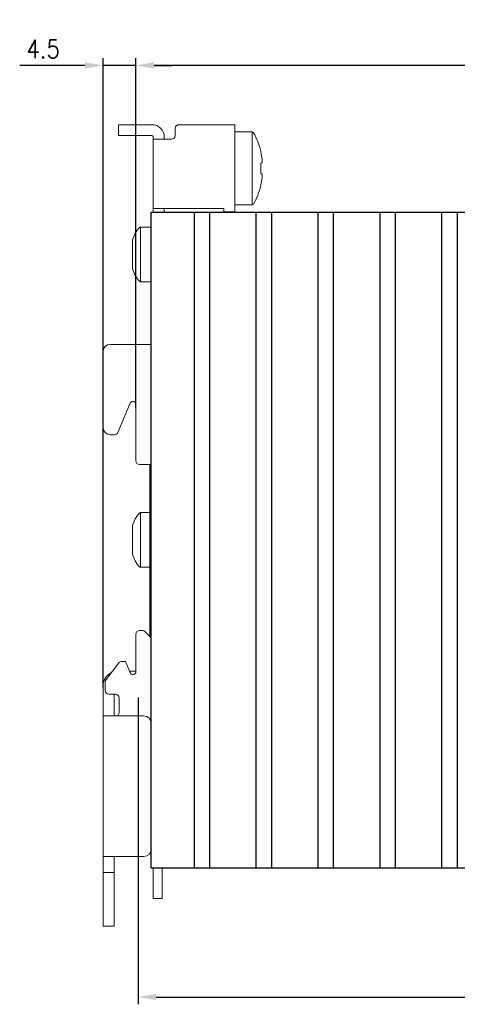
# Model space of a CAD drawing. Header units: millimetres. Extents: x -556 to 0, y 0 to 403.
# Tile 13 of 57: x -448 to -388, y 144 to 280. Entities that reach past the tile are written whole.
import ezdxf

# ---------------------------------------------------------------- set-up
doc = ezdxf.new("R2010")
doc.units = ezdxf.units.MM
doc.header["$LTSCALE"] = 2
doc.layers.get('DEFPOINTS').update_dxf_attribs({"color": 3})
doc.layers.add('0-DIM', color=3, linetype='Continuous')
doc.styles.add('ROMANS', font='romans.shx', dxfattribs={"width": 0.85})
doc.dimstyles.new('STAND01', dxfattribs={"dimtxt": 2.5, "dimasz": 2.5, "dimexe": 1, "dimexo": 0.5, "dimgap": 1, "dimtad": 1, "dimdec": 8, "dimdsep": 46, "dimtxsty": 'ROMANS', "dimcen": 0.09, "dimadec": 8, "dimazin": 2, "dimtp": 0.05, "dimtm": 0.05, "dimtfac": 0.6, "dimtdec": 8, "dimtmove": 0, "dimatfit": 0, "dimfxl": 1, "dimtolj": 1, "dimarcsym": 0})

# ---------------------------------------------------------------- blocks, each defined once
blk = doc.blocks.new('*D13')
at = {"layer": '0-DIM', "color": 0, "lineweight": -2, "transparency": 16777216}
for p, q in [((-431.9, 227.2), (-431.9, 274.26)), ((-269.77, 273.26), (-429.4, 273.26)), ((-267.27, 249.08), (-267.27, 274.26))]:
    blk.add_line(p, q, dxfattribs=at)
at = {"layer": '0-DIM', "color": 0, "transparency": 16777216}
for points in [[(-429.4, 273.68), (-429.4, 272.84), (-431.9, 273.26)], [(-269.77, 273.68), (-269.77, 272.84), (-267.27, 273.26)]]:
    blk.add_solid(points, dxfattribs=at)
at = {"layer": 'DEFPOINTS', "color": 0, "transparency": 16777216}
for p in [(-431.9, 273.26), (-267.27, 248.58), (-431.9, 226.7)]:
    blk.add_point(p, dxfattribs=at)
at = {"layer": '0-DIM', "color": 0, "transparency": 16777216, "insert": (-349.58, 276.16), "char_height": 2.5, "attachment_point": 5, "style": 'ROMANS'}
blk.add_mtext('\\A1;165 [6.5"]', dxfattribs=at)
blk = doc.blocks.new('*D10')
at = {"layer": '0-DIM', "color": 0, "lineweight": -2, "transparency": 16777216}
for p, q in [((-431.6, 186.5), (-431.6, 144.39)), ((-194.62, 156.78), (-194.62, 144.39)), ((-429.1, 145.39), (-197.12, 145.39))]:
    blk.add_line(p, q, dxfattribs=at)
at = {"layer": '0-DIM', "color": 0, "transparency": 16777216}
for points in [[(-429.1, 145.8), (-429.1, 144.97), (-431.6, 145.39)], [(-197.12, 145.8), (-197.12, 144.97), (-194.62, 145.39)]]:
    blk.add_solid(points, dxfattribs=at)
at = {"layer": 'DEFPOINTS', "color": 0, "transparency": 16777216}
for p in [(-431.6, 187), (-194.62, 157.28), (-194.62, 145.39)]:
    blk.add_point(p, dxfattribs=at)
at = {"layer": '0-DIM', "color": 0, "transparency": 16777216, "insert": (-313.11, 148.29), "char_height": 2.5, "attachment_point": 5, "style": 'ROMANS'}
blk.add_mtext('\\A1;237 [9.33"]', dxfattribs=at)
blk = doc.blocks.new('*D6')
at = {"layer": '0-DIM', "color": 0, "lineweight": -2, "transparency": 16777216}
for p, q in [((-438.9, 273.26), (-447.85, 273.26)), ((-436.4, 187.76), (-436.4, 274.26)), ((-431.9, 273.26), (-436.4, 273.26)), ((-431.9, 226.33), (-431.9, 274.26)), ((-429.4, 273.26), (-426.9, 273.26))]:
    blk.add_line(p, q, dxfattribs=at)
at = {"layer": '0-DIM', "color": 0, "transparency": 16777216}
for points in [[(-438.9, 273.68), (-438.9, 272.84), (-436.4, 273.26)], [(-429.4, 273.68), (-429.4, 272.84), (-431.9, 273.26)]]:
    blk.add_solid(points, dxfattribs=at)
at = {"layer": 'DEFPOINTS', "color": 0, "transparency": 16777216}
for p in [(-436.4, 273.26), (-431.9, 225.83), (-436.4, 187.26)]:
    blk.add_point(p, dxfattribs=at)
at = {"layer": '0-DIM', "color": 0, "transparency": 16777216, "insert": (-444.63, 275.51), "char_height": 2.5, "attachment_point": 5, "style": 'ROMANS'}
blk.add_mtext('\\A1;4.5', dxfattribs=at)
blk = doc.blocks.new('CGI0800-02')
at = {"linetype": 'Continuous', "lineweight": 0, "extrusion": (1, 2.83277e-16, 2.22045e-16)}
for p, q in [((-434.3, 265.1289237), (-433.8, 265.1289237)), ((-434.3, 263.6289237), (-434.3, 265.1289237)), ((-429.7, 265.1289237), (-433.8, 265.1289237)), ((-420, 265.1289237), (-426, 265.1289237)), ((-420, 265.1289237), (-419.8, 265.1289237)), ((-419.8, 265.1289237), (-418.3, 265.1289237)), ((-418.3, 265.1289237), (-418.3, 264.1289237)), ((-433.8, 263.6289237), (-434.3, 263.6289237)), ((-433.8, 263.6289237), (-429.7, 263.6289237)), ((-426.5, 264.6289237), (-426.5, 263.6289237)), ((-418.3, 264.1289237), (-418.3, 254.6289237)), ((-418.3, 264.1289237), (-415.91625029, 264.1289237)), ((-415.91625029, 254.1289237), (-415.91625029, 264.1289237)), ((-429.5, 263.4289237), (-429.5, 253.1289237)), ((-427, 263.1289237), (-429.5, 263.1289237)), ((-428, 263.4289237), (-428, 263.1289237)), ((-428, 263.1289237), (-427.8, 263.1289237)), ((-414.74853967, 261.51274502), (-414.74853967, 261.39588142)), ((-414.74853967, 259.86330778), (-414.56621257, 259.87685831)), ((-414.56627593, 259.8768543), (-414.74853967, 259.86330848)), ((-414.74853967, 259.86615282), (-414.74853967, 259.1289237)), ((-414.56022707, 260.16420036), (-414.56963924, 260.16350085)), ((-414.74853967, 259.1289237), (-414.74853967, 258.39169459)), ((-414.56621257, 258.3809891), (-414.74853967, 258.39453963)), ((-414.56627593, 258.3809931), (-414.74853967, 258.39453893)), ((-414.74853967, 256.86196598), (-414.74853967, 256.74510238)), ((-414.56963924, 258.09434656), (-414.56022707, 258.09364705)), ((-418.3, 254.6289237), (-418.3, 253.6289237)), ((-418.3, 254.1289237), (-415.91625029, 254.1289237)), ((-429.5, 253.6289237), (-420, 253.6289237)), ((-428, 253.6289237), (-428, 253.2289237)), ((-427.8, 253.6289237), (-428, 253.6289237)), ((-428, 253.2289237), (-428, 253.1289237)), ((-419.8, 253.6289237), (-420, 253.6289237)), ((-419.8, 253.17250158), (-419.8, 253.6289237)), ((-419.8, 253.1289237), (-419.8, 253.17250158)), ((-418.3, 253.17250158), (-419.8, 253.17250158)), ((-418.3, 253.6289237), (-418.3, 253.17250158)), ((-418.3, 253.17250158), (-418.3, 253.1289237)), ((-431.26172615, 251.0789237), (-431.26172615, 243.5789237)), ((-431.26172615, 251.0789237), (-429.8, 251.0789237)), ((-432.35, 249.3039237), (-432.35, 245.3539237)), ((-431.26172615, 243.5789237), (-429.8, 243.5789237)), ((-436.4, 233.9789237), (-436.4, 223.5789237)), ((-435.4, 234.9789237), (-430.1, 234.9789237)), ((-432.66269094, 226.88379646), (-434.35678882, 222.88677024)), ((-431.9, 226.69868868), (-431.9, 218.9789237)), ((-435.4, 222.5789237), (-434.82678025, 222.5789237)), ((-429.8, 218.4789237), (-431.4, 218.4789237)), ((-430, 214.21006253), (-430, 218.4789237)), ((-430, 214.21006253), (-430, 202.04778487)), ((-431.26172615, 211.8789237), (-431.26172615, 204.3789237)), ((-431.26172615, 211.8789237), (-430, 211.8789237)), ((-432.35, 210.1039237), (-432.35, 206.1539237)), ((-431.26172615, 204.3789237), (-430, 204.3789237)), ((-430, 202.04778487), (-430, 194.89453669)), ((-431.9, 190.0372367), (-431.9, 195.19453669)), ((-431.4, 195.69453669), (-431.00710678, 195.69453669)), ((-430.65355339, 195.54809008), (-429.94644661, 194.8409833)), ((-434.21879645, 191.25236743), (-435.99400538, 188.98020362)), ((-433.82479108, 191.44453669), (-433.3, 191.44453669)), ((-433.3, 191.44453669), (-432.67087354, 189.88739407)), ((-431.9, 190.1289237), (-432.76845785, 190.1289237)), ((-436.4, 184.2789237), (-436.4, 188.1289237)), ((-436.1, 188.67237288), (-436.1, 187.44453669)), ((-434.7, 186.94453669), (-435.6, 186.94453669)), ((-434.9, 184.2789237), (-434.9, 186.94453669)), ((-434.2, 184.45164347), (-434.2, 186.44453669)), ((-436.4, 183.9789237), (-436.4, 184.2789237)), ((-436.4, 183.9789237), (-434.8, 183.9789237)), ((-436.4, 164.6789237), (-436.4, 183.9789237)), ((-434.9, 183.9789237), (-434.9, 184.2789237)), ((-434.8, 183.9789237), (-430.8, 183.9789237)), ((-434.34644661, 184.09809008), (-434.46561299, 183.9789237)), ((-434.8, 164.6789237), (-436.4, 164.6789237)), ((-436.4, 164.1789237), (-436.4, 164.6789237)), ((-436.4, 162.4789237), (-436.4, 164.1789237)), ((-434.9, 164.6789237), (-434.9, 164.1789237)), ((-434.9, 162.4789237), (-434.9, 164.1789237)), ((-430.8, 164.6789237), (-434.8, 164.6789237)), ((-436.4, 161.9789237), (-436.4, 162.4789237)), ((-434.9, 162.4789237), (-436.4, 162.4789237)), ((-434.9, 161.9789237), (-434.9, 162.4789237)), ((-429.3, 163.1289237), (-429.8, 163.1289237)), ((-429.3, 163.1289237), (-429.8, 163.1289237)), ((-429.5, 163.1289237), (-429.5, 161.39453669)), ((-428.3, 161.39453669), (-428.3, 163.1289237)), ((-436.4, 155.6289237), (-436.4, 161.9789237)), ((-434.9, 155.6289237), (-434.9, 161.9789237)), ((-429.5, 158.89453669), (-429.5, 161.39453669)), ((-428.3, 161.39453669), (-428.3, 158.89453669)), ((-428.3, 158.89453669), (-429.5, 158.89453669)), ((-436.4, 155.1289237), (-436.4, 155.6289237)), ((-434.9, 155.1289237), (-434.9, 155.6289237)), ((-434.9, 155.1289237), (-436.4, 155.1289237))]:
    blk.add_line(p, q, dxfattribs=at)
at = {"extrusion": (1, -1.22465e-16, 2.22045e-16)}
for p, q in [((-429.8, 163.1289237), (-429.8, 253.1289237)), ((-429.8, 163.1289237), (-429.8, 253.1289237)), ((-423.91539318, 253.1289237), (-423.91539318, 163.1289237)), ((-421.78460682, 253.1289237), (-421.78460682, 163.1289237)), ((-415.41539318, 253.1289237), (-415.41539318, 163.1289237)), ((-413.28460682, 253.1289237), (-413.28460682, 163.1289237)), ((-406.91539318, 253.1289237), (-406.91539318, 163.1289237)), ((-404.78460682, 253.1289237), (-404.78460682, 163.1289237)), ((-398.41539318, 253.1289237), (-398.41539318, 163.1289237)), ((-396.28460682, 253.1289237), (-396.28460682, 163.1289237)), ((-389.91539318, 253.1289237), (-389.91539318, 163.1289237)), ((-387.78460682, 253.1289237), (-387.78460682, 163.1289237))]:
    blk.add_line(p, q, dxfattribs=at)
for p, q in [((-429.8, 253.1289237), (-346.9, 253.1289237)), ((-429.8, 163.1289237), (-346.9, 163.1289237))]:
    blk.add_line(p, q)
at = {"linetype": 'Continuous', "lineweight": 0}
for centre, radius, start, end in [((-429.7, 263.4289237), 1.7, 0, 90), ((-426, 264.6289237), 0.5, 90, 180), ((-429.7, 263.4289237), 0.2, 0, 90), ((-427, 263.6289237), 0.5, 270, 0), ((-415.91625029, 263.9289237), 0.2, 29.3271687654, 90), ((-424.46025404, 259.1289237), 10, 13.7910721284, 29.3271687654), ((-424.46025404, 259.1289237), 10, 330.6728312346, 346.2089278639), ((-415.91625029, 254.3289237), 0.2, 270, 330.6728312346), ((-428.48085162, 248.28918687), 4, 137.0382713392, 165.3043677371), ((-431.26172615, 250.8789237), 0.2, 90, 137.0382713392), ((-428.48085162, 246.36866053), 4, 194.6956322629, 222.9617286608), ((-431.26172615, 243.7789237), 0.2, 222.9617286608, 270), ((-435.4, 233.9789237), 1, 90, 180), ((-430.1, 234.4789237), 0.5, 53.1301023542, 90), ((-435.4, 223.5789237), 1, 180, 270), ((-431.4, 218.9789237), 0.5, 180, 270), ((-428.48085162, 209.08918687), 4, 137.0382713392, 165.3043677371), ((-431.26172615, 211.6789237), 0.2, 90, 137.0382713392), ((-428.48085162, 207.16866053), 4, 194.6956322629, 222.9617286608), ((-431.26172615, 204.5789237), 0.2, 222.9617286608, 270), ((-431.4, 195.19453669), 0.5, 90, 180), ((-431.00710678, 195.19453669), 0.5, 45, 90), ((-430.3, 194.48742991), 0.5, 0, 45), ((-433.82479108, 190.94453669), 0.5, 90, 142), ((-434.4, 188.1289237), 2, 114.8854150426, 180), ((-432.3, 190.0372367), 0.4, 202, 0), ((-435.6, 188.67237288), 0.5, 142, 180), ((-435.6, 187.44453669), 0.5, 180, 270), ((-434.7, 186.44453669), 0.5, 0, 90), ((-434.7, 184.45164347), 0.5, 315, 0), ((-430.8, 182.9789237), 1, 0, 90), ((-430.8, 165.6789237), 1, 270, 0)]:
    blk.add_arc(centre, radius, start, end, dxfattribs=at)
at = {"linetype": 'Continuous', "lineweight": 0, "extrusion": (2.22045e-16, 6.47112e-32, -1)}
blk.add_ellipse((-424.46108043, 259.12889308), major_axis=(0.37032454, -9.99313438), ratio=0.9972609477, start_param=4.5206406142, end_param=4.6245102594, dxfattribs=at)
at = {"linetype": 'Continuous', "lineweight": 0, "extrusion": (2.22045e-16, 2.31112e-31, -1)}
blk.add_ellipse((-424.46108043, 259.14007371), major_axis=(-9.97264065, -0.73913016), ratio=0.0027390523, start_param=2.9129047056, end_param=3.0167743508, dxfattribs=at)
at = {"linetype": 'Continuous', "lineweight": 0, "extrusion": (2.22045e-16, 6.16298e-32, -1)}
for centre, major_axis, ratio, start_param, end_param in [((-424.49296211, 259.34897288), (9.8864848, 1.46952547), 0.7032331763, 0.0821094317, 0.0855949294), ((-424.49296211, 259.34897288), (9.8864848, 1.46952547), 0.7032331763, 0.122705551, 0.1261910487), ((-424.46108043, 259.1177737), (-9.97264065, 0.73913016), 0.0027390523, 3.2664109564, 3.3702806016), ((-424.49296211, 258.90887453), (9.8864848, -1.46952547), 0.7032331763, 6.1569942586, 6.1604797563), ((-424.49296211, 258.90887453), (9.8864848, -1.46952547), 0.7032331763, 6.1975903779, 6.2010758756)]:
    blk.add_ellipse(centre, major_axis=major_axis, ratio=ratio, start_param=start_param, end_param=end_param, dxfattribs=at)
at = {"linetype": 'Continuous', "lineweight": 0, "extrusion": (2.22045e-16, 6.31705e-32, -1)}
blk.add_ellipse((-424.46108043, 259.12895433), major_axis=(-0.37032454, -9.99313438), ratio=0.9972609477, start_param=4.8002677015, end_param=4.9041373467, dxfattribs=at)
at = {"linetype": 'Continuous', "lineweight": 0, "extrusion": (2.22045e-16, 6.29001e-32, -1)}
for centre, major_axis, ratio, start_param, end_param in [((-432.3, 226.69868868), (0, 0.43893804), 0.9112903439, 5.1477274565, 7.853981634), ((-434.82678025, 223.0789237), (0.50908654, 0), 0.982151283, 0.3944569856, 1.5707963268)]:
    blk.add_ellipse(centre, major_axis=major_axis, ratio=ratio, start_param=start_param, end_param=end_param, dxfattribs=at)
at = {"linetype": 'Continuous', "lineweight": 0}
for points, knots in [([(-414.55432437, 260.2187457), (-414.55432416, 260.21873779), (-414.55432395, 260.21872987), (-414.55389476, 260.20229607), (-414.55415407, 260.18802772), (-414.55622808, 260.16902933), (-414.55804279, 260.16429929), (-414.56027585, 260.16419744), (-414.56251084, 260.1640955), (-414.56546258, 260.16861553), (-414.57215628, 260.18722623), (-414.57589823, 260.20131664), (-414.57948603, 260.21759801)], [-0.13973193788, -0.13973193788, -0.13973193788, -0.13973193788, -0.13969828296, -0.13969828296, -0.06984914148, -0.06984914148, 0, 0, 0, 0.06990957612, 0.06990957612, 0.13981915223, 0.13981915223, 0.13981915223, 0.13981915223]), ([(-414.57948603, 260.21759801), (-414.57948429, 260.21759014), (-414.57948256, 260.21758227), (-414.57589397, 260.20129397), (-414.57215307, 260.18063151), (-414.56546123, 260.13526997), (-414.5625103, 260.11057078), (-414.56027585, 260.08738087), (-414.55804279, 260.06420538), (-414.55622808, 260.03945176), (-414.55415407, 259.99384758), (-414.55389476, 259.97299703), (-414.55432395, 259.95649343), (-414.55432416, 259.95648548), (-414.55432437, 259.95647753)], [-0.13981901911, -0.13981901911, -0.13981901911, -0.13981901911, -0.1397852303, -0.1397852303, -0.06989261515, -0.06989261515, 0, 0, 0, 0.06984914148, 0.06984914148, 0.13969828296, 0.13969828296, 0.13973193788, 0.13973193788, 0.13973193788, 0.13973193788]), ([(-414.56627593, 260.37383215), (-414.5631975, 260.34926957), (-414.56060528, 260.32468113), (-414.55875952, 260.30326493), (-414.55691501, 260.28186333), (-414.55557025, 260.26077798), (-414.55502776, 260.24332819), (-414.55502767, 260.24332533), (-414.55502759, 260.24332247)], [-0.06992925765, -0.06992925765, -0.06992925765, -0.06992925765, 0, 0, 0, 0.06988160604, 0.06988160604, 0.06989304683, 0.06989304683, 0.06989304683, 0.06989304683]), ([(-414.55502759, 259.93179623), (-414.55502767, 259.93179336), (-414.55502776, 259.93179049), (-414.55557025, 259.91426237), (-414.55691501, 259.90038264), (-414.55875952, 259.89137301), (-414.56060528, 259.88235723), (-414.5631975, 259.877015), (-414.56627593, 259.8768543)], [-0.06989304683, -0.06989304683, -0.06989304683, -0.06989304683, -0.06988160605, -0.06988160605, 0, 0, 0, 0.06992925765, 0.06992925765, 0.06992925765, 0.06992925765]), ([(-414.55432437, 258.30136988), (-414.55432416, 258.30136193), (-414.55432395, 258.30135398), (-414.55389476, 258.28485038), (-414.55415407, 258.26399983), (-414.55622808, 258.21839565), (-414.55804279, 258.19364203), (-414.56027585, 258.17046654), (-414.5625103, 258.14727662), (-414.56546123, 258.12257743), (-414.57215307, 258.07721589), (-414.57589397, 258.05655343), (-414.57948256, 258.04026513), (-414.57948429, 258.04025726), (-414.57948603, 258.04024939)], [-0.13973193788, -0.13973193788, -0.13973193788, -0.13973193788, -0.13969828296, -0.13969828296, -0.06984914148, -0.06984914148, 0, 0, 0, 0.06989261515, 0.06989261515, 0.1397852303, 0.1397852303, 0.13981901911, 0.13981901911, 0.13981901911, 0.13981901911]), ([(-414.56627593, 258.3809931), (-414.5631975, 258.3808324), (-414.56060528, 258.37549018), (-414.55875952, 258.3664744), (-414.55691504, 258.35746493), (-414.5555703, 258.34358552), (-414.55502778, 258.32605751), (-414.55502768, 258.32605434), (-414.55502759, 258.32605117)], [-0.06992925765, -0.06992925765, -0.06992925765, -0.06992925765, 0, 0, 0, 0.06988033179, 0.06988033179, 0.06989296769, 0.06989296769, 0.06989296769, 0.06989296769]), ([(-414.57948603, 258.04024939), (-414.57948429, 258.04025726), (-414.57948256, 258.04026513), (-414.57589397, 258.05654744), (-414.57215307, 258.0706317), (-414.56546123, 258.08923406), (-414.5625103, 258.09375189), (-414.56027585, 258.09364997), (-414.55804225, 258.09354809), (-414.55622727, 258.0888158), (-414.55415346, 258.06980902), (-414.55389463, 258.05553451), (-414.55432437, 258.0391017)], [-0.13981901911, -0.13981901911, -0.13981901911, -0.13981901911, -0.1397852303, -0.1397852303, -0.06989261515, -0.06989261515, 0, 0, 0, 0.06986603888, 0.06986603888, 0.13973207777, 0.13973207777, 0.13973207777, 0.13973207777]), ([(-414.55502759, 258.01452493), (-414.55502767, 258.01452208), (-414.55502776, 258.01451922), (-414.55557025, 257.99706943), (-414.55691501, 257.97598408), (-414.55875952, 257.95458248), (-414.56060528, 257.93316628), (-414.5631975, 257.90857783), (-414.56627593, 257.88401526)], [-0.06989304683, -0.06989304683, -0.06989304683, -0.06989304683, -0.06988160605, -0.06988160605, 0, 0, 0, 0.06992925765, 0.06992925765, 0.06992925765, 0.06992925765])]:
    blk.add_open_spline(points, degree=3, knots=knots, dxfattribs=at)
at = {"layer": '0-DIM'}
for base, p1, p2, text, picture, middle in [((-431.9, 273.25882562), (-267.27, 248.5789237), (-431.9, 226.69868868), '165 [6.5"]', '*D13', (-349.585, 276.16358753)), ((-194.62336816, 145.38699654), (-431.6, 187.00274111), (-194.62336816, 157.28360879), '237 [9.33"]', '*D10', (-313.11168408, 148.29175845))]:
    dim = blk.add_linear_dim(base=base, p1=p1, p2=p2, text=text, dimstyle='STAND01', override={"dimdec": 0}, dxfattribs=at)
    dim.commit()
    dim.dimension.update_dxf_attribs({"geometry": picture, "text_midpoint": middle})
dim = blk.add_linear_dim(base=(-436.4, 273.25882562), p1=(-431.9, 225.8285906), p2=(-436.4, 187.25882562), dimstyle='STAND01', dxfattribs=at)
dim.commit()
dim.dimension.update_dxf_attribs({"geometry": '*D6', "text_midpoint": (-444.62619048, 275.50882562)})

msp = doc.modelspace()

# ---------------------------------------------------------------- block references
msp.add_blockref('CGI0800-02', (0, 0))

doc.saveas('drawing.dxf')
